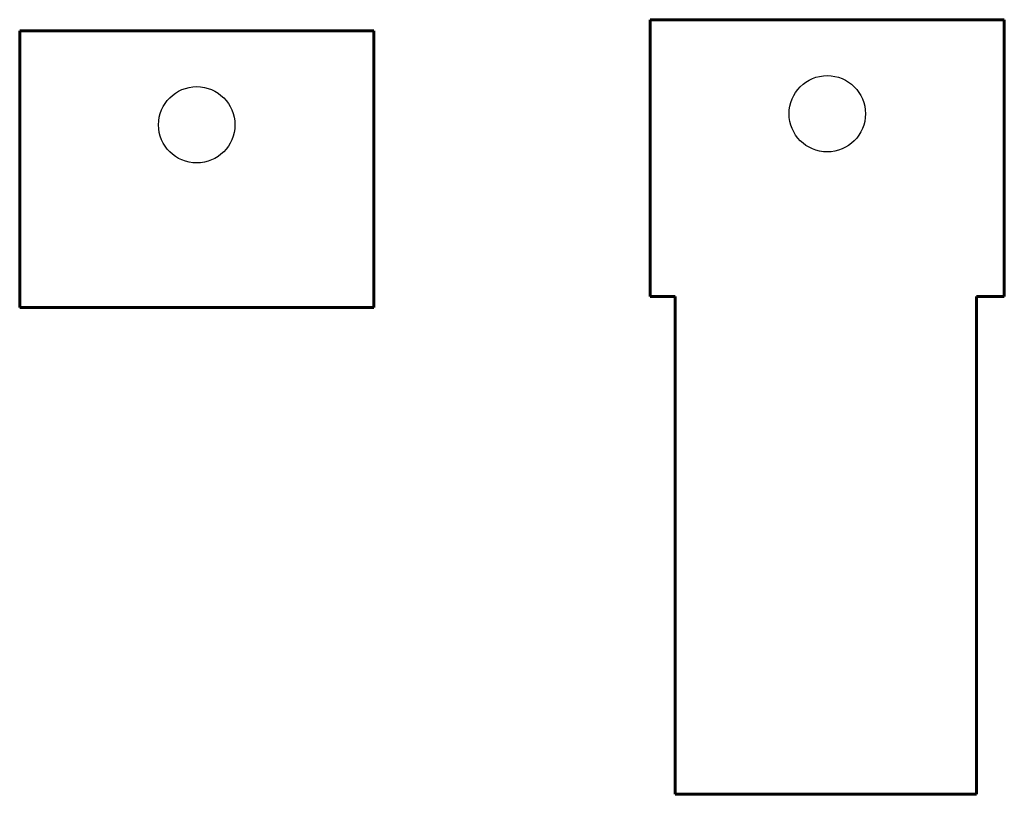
# Model space of a CAD drawing. Header units: millimetres. Extents: x 161 to 339, y -159 to -19.
import ezdxf

# ---------------------------------------------------------------- set-up
doc = ezdxf.new("R2010")
doc.units = ezdxf.units.MM
doc.linetypes.add('K5LT_BASIC', pattern=[0])

msp = doc.modelspace()

# ---------------------------------------------------------------- linework, layer by layer
at = {"color": 5, "linetype": 'K5LT_BASIC', "lineweight": 60, "true_color": 0x0000ff}
for p, q in [((275.3, -69.05), (275.3, -19.05)), ((275.3, -19.05), (339.3, -19.05)), ((339.3, -19.05), (339.3, -69.05)), ((161.3, -71.05), (161.3, -21.05)), ((161.3, -21.05), (225.3, -21.05)), ((225.3, -21.05), (225.3, -71.05)), ((275.3, -69.05), (279.8, -69.05)), ((279.8, -159.05), (279.8, -69.05)), ((334.3, -159.05), (334.3, -69.05)), ((334.3, -69.05), (339.3, -69.05)), ((161.3, -71.05), (225.3, -71.05)), ((307.3, -159.05), (279.8, -159.05)), ((307.3, -159.05), (334.3, -159.05))]:
    msp.add_line(p, q, dxfattribs=at)
for centre in [(307.3, -36.05), (193.3, -38.05)]:
    msp.add_circle(centre, 6.9)

doc.saveas('drawing.dxf')
